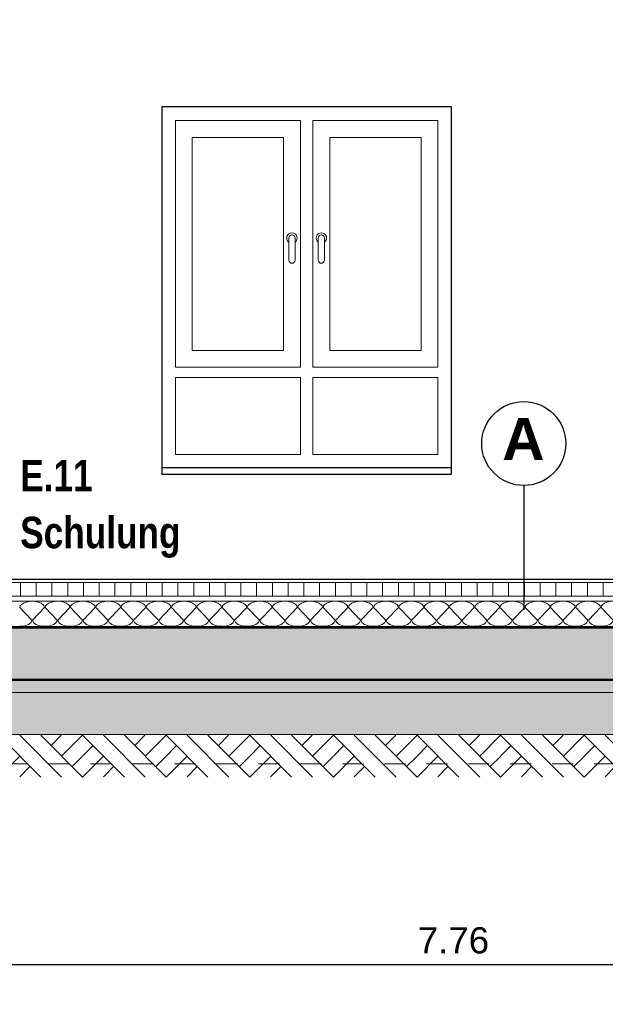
# Model space of a CAD drawing. Header units: metres. Extents: x 1314 to 1415, y -87 to -52.
# Tile 132 of 256: x 1346.92 to 1349.71, y -83.32 to -78.63. Entities that reach past the tile are written whole.
import ezdxf

# ---------------------------------------------------------------- set-up
doc = ezdxf.new("R2010")
doc.units = ezdxf.units.M
doc.header["$PDMODE"] = 65
doc.linetypes.add('AUSGEZOGEN', pattern=[0])
doc.linetypes.add('VERDECKT2_S2', pattern=[0.15, 0.1, -0.05])
for name, color, linetype, lineweight in [('XR$2$Ansicht', 1, 'AUSGEZOGEN', 50), ('XR$2$Design', 4, 'AUSGEZOGEN', 13), ('XR$2$Türen', 3, 'AUSGEZOGEN', 18), ('XR$2$Wand', 1, 'AUSGEZOGEN', 50), ('XR$3$Maßlinie 1_50', 7, 'AUSGEZOGEN', 25), ('XR$3$Text 1_100', 3, 'AUSGEZOGEN', 18), ('XR$4$Design', 4, 'AUSGEZOGEN', 13), ('XR$4$Muster', 4, 'AUSGEZOGEN', 13), ('XR$4$Schraffur', 4, 'AUSGEZOGEN', 13), ('XR$4$Wand', 1, 'AUSGEZOGEN', 50)]:
    doc.layers.add(name, color=color, linetype=linetype, lineweight=lineweight)
doc.styles.add('ARIAL', font='arial.ttf')
doc.dimstyles.new('DIMSTYLE_18', dxfattribs={"dimtxt": 0.175, "dimasz": 0.15, "dimexe": 0, "dimexo": 0, "dimgap": 0.0875, "dimtad": 2, "dimdec": 3, "dimrnd": 0.005, "dimzin": 4, "dimdsep": 46, "dimtxsty": 'ARIAL', "dimblk1": 'ALL_ML_KREIS', "dimblk2": 'ALL_ML_KREIS', "dimsah": 1, "dimcen": 0, "dimclrd": 3, "dimclre": 3, "dimclrt": 3, "dimadec": 0, "dimazin": 0, "dimtfac": 1, "dimtdec": 0, "dimtix": 1, "dimtmove": 2, "dimatfit": 3, "dimfxl": 0, "dimtzin": 0, "dimlwd": 0, "dimlwe": 25, "dimarcsym": 0})
doc.dimstyles.new('DIMSTYLE_7', dxfattribs={"dimtxt": 0.125, "dimasz": 0.15, "dimexe": 0, "dimexo": 0, "dimgap": 0.0625, "dimtad": 2, "dimdec": 3, "dimrnd": 0.005, "dimzin": 4, "dimdsep": 46, "dimtxsty": 'ARIAL', "dimblk1": 'ALL_ML_KREIS', "dimblk2": 'ALL_ML_KREIS', "dimsah": 1, "dimcen": 0, "dimclrd": 3, "dimclre": 3, "dimclrt": 3, "dimadec": 0, "dimazin": 0, "dimtfac": 1, "dimtdec": 0, "dimtix": 1, "dimtmove": 2, "dimatfit": 3, "dimfxl": 0, "dimtzin": 0, "dimlwd": 0, "dimlwe": 25, "dimarcsym": 0})
doc.dimstyles.new('DIMSTYLE_9', dxfattribs={"dimtxt": 0.125, "dimasz": 0.15, "dimexe": 0, "dimexo": 0, "dimgap": 0.0625, "dimtad": 2, "dimrnd": 0.005, "dimzin": 4, "dimdsep": 46, "dimtxsty": 'ARIAL', "dimblk1": 'ALL_ML_KREIS', "dimblk2": 'ALL_ML_KREIS', "dimsah": 1, "dimcen": 0, "dimclrd": 3, "dimclre": 3, "dimclrt": 3, "dimadec": 0, "dimazin": 0, "dimtfac": 1, "dimtdec": 0, "dimtix": 1, "dimtmove": 2, "dimatfit": 3, "dimfxl": 0, "dimtzin": 0, "dimlwd": 0, "dimlwe": 25, "dimarcsym": 0})

# ---------------------------------------------------------------- blocks, each defined once
blk = doc.blocks.new('MUSTERELEMENT_29')
at = {"layer": 'XR$2$Design', "color": 4, "linetype": 'AUSGEZOGEN', "lineweight": 13, "transparency": 33554687}
for p, q in [((1346.8529, -81.5158), (1346.9331, -81.5158)), ((1346.8529, -81.5208), (1346.9331, -81.5208)), ((1346.9331, -81.5158), (1347.0132, -81.5158)), ((1346.9331, -81.5158), (1346.9331, -81.5208)), ((1346.9331, -81.5158), (1346.9331, -81.5208)), ((1346.9331, -81.5168), (1346.9731, -81.5168)), ((1346.9331, -81.5178), (1346.9731, -81.5178)), ((1346.9331, -81.5188), (1346.9731, -81.5188)), ((1346.9331, -81.5198), (1346.9731, -81.5198)), ((1346.9331, -81.5208), (1347.0132, -81.5208)), ((1346.9731, -81.5158), (1346.9731, -81.5208)), ((1347.0132, -81.5158), (1347.0934, -81.5158)), ((1347.0132, -81.5158), (1347.0132, -81.5208)), ((1347.0132, -81.5158), (1347.0132, -81.5208)), ((1347.0132, -81.5168), (1347.0533, -81.5168)), ((1347.0132, -81.5178), (1347.0533, -81.5178)), ((1347.0132, -81.5188), (1347.0533, -81.5188)), ((1347.0132, -81.5198), (1347.0533, -81.5198)), ((1347.0132, -81.5208), (1347.0934, -81.5208)), ((1347.0533, -81.5158), (1347.0533, -81.5208)), ((1347.0934, -81.5158), (1347.1735, -81.5158)), ((1347.0934, -81.5158), (1347.0934, -81.5208)), ((1347.0934, -81.5158), (1347.0934, -81.5208)), ((1347.0934, -81.5168), (1347.1334, -81.5168)), ((1347.0934, -81.5178), (1347.1334, -81.5178)), ((1347.0934, -81.5188), (1347.1334, -81.5188)), ((1347.0934, -81.5198), (1347.1334, -81.5198)), ((1347.0934, -81.5208), (1347.1735, -81.5208)), ((1347.1334, -81.5158), (1347.1334, -81.5208)), ((1347.1735, -81.5158), (1347.2536, -81.5158)), ((1347.1735, -81.5158), (1347.1735, -81.5208)), ((1347.1735, -81.5158), (1347.1735, -81.5208)), ((1347.1735, -81.5168), (1347.2136, -81.5168)), ((1347.1735, -81.5178), (1347.2136, -81.5178)), ((1347.1735, -81.5188), (1347.2136, -81.5188)), ((1347.1735, -81.5198), (1347.2136, -81.5198)), ((1347.1735, -81.5208), (1347.2536, -81.5208)), ((1347.2136, -81.5158), (1347.2136, -81.5208)), ((1347.2536, -81.5158), (1347.3338, -81.5158)), ((1347.2536, -81.5158), (1347.2536, -81.5208)), ((1347.2536, -81.5158), (1347.2536, -81.5208)), ((1347.2536, -81.5168), (1347.2937, -81.5168)), ((1347.2536, -81.5178), (1347.2937, -81.5178)), ((1347.2536, -81.5188), (1347.2937, -81.5188)), ((1347.2536, -81.5198), (1347.2937, -81.5198)), ((1347.2536, -81.5208), (1347.3338, -81.5208)), ((1347.2937, -81.5158), (1347.2937, -81.5208)), ((1347.3338, -81.5158), (1347.4139, -81.5158)), ((1347.3338, -81.5158), (1347.3338, -81.5208)), ((1347.3338, -81.5158), (1347.3338, -81.5208)), ((1347.3338, -81.5168), (1347.3738, -81.5168)), ((1347.3338, -81.5178), (1347.3738, -81.5178)), ((1347.3338, -81.5188), (1347.3738, -81.5188)), ((1347.3338, -81.5198), (1347.3738, -81.5198)), ((1347.3338, -81.5208), (1347.4139, -81.5208)), ((1347.3738, -81.5158), (1347.3738, -81.5208)), ((1347.4139, -81.5158), (1347.4941, -81.5158)), ((1347.4139, -81.5158), (1347.4139, -81.5208)), ((1347.4139, -81.5158), (1347.4139, -81.5208)), ((1347.4139, -81.5168), (1347.454, -81.5168)), ((1347.4139, -81.5178), (1347.454, -81.5178)), ((1347.4139, -81.5188), (1347.454, -81.5188)), ((1347.4139, -81.5198), (1347.454, -81.5198)), ((1347.4139, -81.5208), (1347.4941, -81.5208)), ((1347.454, -81.5158), (1347.454, -81.5208)), ((1347.4941, -81.5158), (1347.5742, -81.5158)), ((1347.4941, -81.5158), (1347.4941, -81.5208)), ((1347.4941, -81.5158), (1347.4941, -81.5208)), ((1347.4941, -81.5168), (1347.5341, -81.5168)), ((1347.4941, -81.5178), (1347.5341, -81.5178)), ((1347.4941, -81.5188), (1347.5341, -81.5188)), ((1347.4941, -81.5198), (1347.5341, -81.5198)), ((1347.4941, -81.5208), (1347.5742, -81.5208)), ((1347.5341, -81.5158), (1347.5341, -81.5208)), ((1347.5742, -81.5158), (1347.6543, -81.5158)), ((1347.5742, -81.5158), (1347.5742, -81.5208)), ((1347.5742, -81.5158), (1347.5742, -81.5208)), ((1347.5742, -81.5168), (1347.6143, -81.5168)), ((1347.5742, -81.5178), (1347.6143, -81.5178)), ((1347.5742, -81.5188), (1347.6143, -81.5188)), ((1347.5742, -81.5198), (1347.6143, -81.5198)), ((1347.5742, -81.5208), (1347.6543, -81.5208)), ((1347.6143, -81.5158), (1347.6143, -81.5208)), ((1347.6543, -81.5158), (1347.7345, -81.5158)), ((1347.6543, -81.5158), (1347.6543, -81.5208)), ((1347.6543, -81.5158), (1347.6543, -81.5208)), ((1347.6543, -81.5168), (1347.6944, -81.5168)), ((1347.6543, -81.5178), (1347.6944, -81.5178)), ((1347.6543, -81.5188), (1347.6944, -81.5188)), ((1347.6543, -81.5198), (1347.6944, -81.5198)), ((1347.6543, -81.5208), (1347.7345, -81.5208)), ((1347.6944, -81.5158), (1347.6944, -81.5208)), ((1347.7345, -81.5158), (1347.8146, -81.5158)), ((1347.7345, -81.5158), (1347.7345, -81.5208)), ((1347.7345, -81.5158), (1347.7345, -81.5208)), ((1347.7345, -81.5168), (1347.7745, -81.5168)), ((1347.7345, -81.5178), (1347.7745, -81.5178)), ((1347.7345, -81.5188), (1347.7745, -81.5188)), ((1347.7345, -81.5198), (1347.7745, -81.5198)), ((1347.7345, -81.5208), (1347.8146, -81.5208)), ((1347.7745, -81.5158), (1347.7745, -81.5208)), ((1347.8146, -81.5158), (1347.8948, -81.5158)), ((1347.8146, -81.5158), (1347.8146, -81.5208)), ((1347.8146, -81.5158), (1347.8146, -81.5208)), ((1347.8146, -81.5168), (1347.8547, -81.5168)), ((1347.8146, -81.5178), (1347.8547, -81.5178)), ((1347.8146, -81.5188), (1347.8547, -81.5188)), ((1347.8146, -81.5198), (1347.8547, -81.5198)), ((1347.8146, -81.5208), (1347.8948, -81.5208)), ((1347.8547, -81.5158), (1347.8547, -81.5208)), ((1347.8948, -81.5158), (1347.9749, -81.5158)), ((1347.8948, -81.5158), (1347.8948, -81.5208)), ((1347.8948, -81.5158), (1347.8948, -81.5208)), ((1347.8948, -81.5168), (1347.9348, -81.5168)), ((1347.8948, -81.5178), (1347.9348, -81.5178)), ((1347.8948, -81.5188), (1347.9348, -81.5188)), ((1347.8948, -81.5198), (1347.9348, -81.5198)), ((1347.8948, -81.5208), (1347.9749, -81.5208)), ((1347.9348, -81.5158), (1347.9348, -81.5208)), ((1347.9749, -81.5158), (1348.055, -81.5158)), ((1347.9749, -81.5158), (1347.9749, -81.5208)), ((1347.9749, -81.5158), (1347.9749, -81.5208)), ((1347.9749, -81.5168), (1348.015, -81.5168)), ((1347.9749, -81.5178), (1348.015, -81.5178)), ((1347.9749, -81.5188), (1348.015, -81.5188)), ((1347.9749, -81.5198), (1348.015, -81.5198)), ((1347.9749, -81.5208), (1348.055, -81.5208)), ((1348.015, -81.5158), (1348.015, -81.5208)), ((1348.055, -81.5158), (1348.1352, -81.5158)), ((1348.055, -81.5158), (1348.055, -81.5208)), ((1348.055, -81.5158), (1348.055, -81.5208)), ((1348.055, -81.5168), (1348.0951, -81.5168)), ((1348.055, -81.5178), (1348.0951, -81.5178)), ((1348.055, -81.5188), (1348.0951, -81.5188)), ((1348.055, -81.5198), (1348.0951, -81.5198)), ((1348.055, -81.5208), (1348.1352, -81.5208)), ((1348.0951, -81.5158), (1348.0951, -81.5208)), ((1348.1352, -81.5158), (1348.2153, -81.5158)), ((1348.1352, -81.5158), (1348.1352, -81.5208)), ((1348.1352, -81.5158), (1348.1352, -81.5208)), ((1348.1352, -81.5168), (1348.1752, -81.5168)), ((1348.1352, -81.5178), (1348.1752, -81.5178)), ((1348.1352, -81.5188), (1348.1752, -81.5188)), ((1348.1352, -81.5198), (1348.1752, -81.5198)), ((1348.1352, -81.5208), (1348.2153, -81.5208)), ((1348.1752, -81.5158), (1348.1752, -81.5208)), ((1348.2153, -81.5158), (1348.2954, -81.5158)), ((1348.2153, -81.5158), (1348.2153, -81.5208)), ((1348.2153, -81.5158), (1348.2153, -81.5208)), ((1348.2153, -81.5168), (1348.2554, -81.5168)), ((1348.2153, -81.5178), (1348.2554, -81.5178)), ((1348.2153, -81.5188), (1348.2554, -81.5188)), ((1348.2153, -81.5198), (1348.2554, -81.5198)), ((1348.2153, -81.5208), (1348.2954, -81.5208)), ((1348.2554, -81.5158), (1348.2554, -81.5208)), ((1348.2954, -81.5158), (1348.3756, -81.5158)), ((1348.2954, -81.5158), (1348.2954, -81.5208)), ((1348.2954, -81.5158), (1348.2954, -81.5208)), ((1348.2954, -81.5168), (1348.3355, -81.5168)), ((1348.2954, -81.5178), (1348.3355, -81.5178)), ((1348.2954, -81.5188), (1348.3355, -81.5188)), ((1348.2954, -81.5198), (1348.3355, -81.5198)), ((1348.2954, -81.5208), (1348.3756, -81.5208)), ((1348.3355, -81.5158), (1348.3355, -81.5208)), ((1348.3756, -81.5158), (1348.4557, -81.5158)), ((1348.3756, -81.5158), (1348.3756, -81.5208)), ((1348.3756, -81.5158), (1348.3756, -81.5208)), ((1348.3756, -81.5168), (1348.4157, -81.5168)), ((1348.3756, -81.5178), (1348.4157, -81.5178)), ((1348.3756, -81.5188), (1348.4157, -81.5188)), ((1348.3756, -81.5198), (1348.4157, -81.5198)), ((1348.3756, -81.5208), (1348.4557, -81.5208)), ((1348.4157, -81.5158), (1348.4157, -81.5208)), ((1348.4557, -81.5158), (1348.5359, -81.5158)), ((1348.4557, -81.5158), (1348.4557, -81.5208)), ((1348.4557, -81.5158), (1348.4557, -81.5208)), ((1348.4557, -81.5168), (1348.4958, -81.5168)), ((1348.4557, -81.5178), (1348.4958, -81.5178)), ((1348.4557, -81.5188), (1348.4958, -81.5188)), ((1348.4557, -81.5198), (1348.4958, -81.5198)), ((1348.4557, -81.5208), (1348.5359, -81.5208)), ((1348.4958, -81.5158), (1348.4958, -81.5208)), ((1348.5359, -81.5158), (1348.616, -81.5158)), ((1348.5359, -81.5158), (1348.5359, -81.5208)), ((1348.5359, -81.5158), (1348.5359, -81.5208)), ((1348.5359, -81.5168), (1348.5759, -81.5168)), ((1348.5359, -81.5178), (1348.5759, -81.5178)), ((1348.5359, -81.5188), (1348.5759, -81.5188)), ((1348.5359, -81.5198), (1348.5759, -81.5198)), ((1348.5359, -81.5208), (1348.616, -81.5208)), ((1348.5759, -81.5158), (1348.5759, -81.5208)), ((1348.616, -81.5158), (1348.6961, -81.5158)), ((1348.616, -81.5158), (1348.616, -81.5208)), ((1348.616, -81.5158), (1348.616, -81.5208)), ((1348.616, -81.5168), (1348.6561, -81.5168)), ((1348.616, -81.5178), (1348.6561, -81.5178)), ((1348.616, -81.5188), (1348.6561, -81.5188)), ((1348.616, -81.5198), (1348.6561, -81.5198)), ((1348.616, -81.5208), (1348.6961, -81.5208)), ((1348.6561, -81.5158), (1348.6561, -81.5208)), ((1348.6961, -81.5158), (1348.7763, -81.5158)), ((1348.6961, -81.5158), (1348.6961, -81.5208)), ((1348.6961, -81.5158), (1348.6961, -81.5208)), ((1348.6961, -81.5168), (1348.7362, -81.5168)), ((1348.6961, -81.5178), (1348.7362, -81.5178)), ((1348.6961, -81.5188), (1348.7362, -81.5188)), ((1348.6961, -81.5198), (1348.7362, -81.5198)), ((1348.6961, -81.5208), (1348.7763, -81.5208)), ((1348.7362, -81.5158), (1348.7362, -81.5208)), ((1348.7763, -81.5158), (1348.8564, -81.5158)), ((1348.7763, -81.5158), (1348.7763, -81.5208)), ((1348.7763, -81.5158), (1348.7763, -81.5208)), ((1348.7763, -81.5168), (1348.8164, -81.5168)), ((1348.7763, -81.5178), (1348.8164, -81.5178)), ((1348.7763, -81.5188), (1348.8164, -81.5188)), ((1348.7763, -81.5198), (1348.8164, -81.5198)), ((1348.7763, -81.5208), (1348.8564, -81.5208)), ((1348.8164, -81.5158), (1348.8164, -81.5208)), ((1348.8564, -81.5158), (1348.9366, -81.5158)), ((1348.8564, -81.5158), (1348.8564, -81.5208)), ((1348.8564, -81.5158), (1348.8564, -81.5208)), ((1348.8564, -81.5168), (1348.8965, -81.5168)), ((1348.8564, -81.5178), (1348.8965, -81.5178)), ((1348.8564, -81.5188), (1348.8965, -81.5188)), ((1348.8564, -81.5198), (1348.8965, -81.5198)), ((1348.8564, -81.5208), (1348.9366, -81.5208)), ((1348.8965, -81.5158), (1348.8965, -81.5208)), ((1348.9366, -81.5158), (1349.0167, -81.5158)), ((1348.9366, -81.5158), (1348.9366, -81.5208)), ((1348.9366, -81.5158), (1348.9366, -81.5208)), ((1348.9366, -81.5168), (1348.9766, -81.5168)), ((1348.9366, -81.5178), (1348.9766, -81.5178)), ((1348.9366, -81.5188), (1348.9766, -81.5188)), ((1348.9366, -81.5198), (1348.9766, -81.5198)), ((1348.9366, -81.5208), (1349.0167, -81.5208)), ((1348.9766, -81.5158), (1348.9766, -81.5208)), ((1349.0167, -81.5158), (1349.0968, -81.5158)), ((1349.0167, -81.5158), (1349.0167, -81.5208)), ((1349.0167, -81.5158), (1349.0167, -81.5208)), ((1349.0167, -81.5168), (1349.0568, -81.5168)), ((1349.0167, -81.5178), (1349.0568, -81.5178)), ((1349.0167, -81.5188), (1349.0568, -81.5188)), ((1349.0167, -81.5198), (1349.0568, -81.5198)), ((1349.0167, -81.5208), (1349.0968, -81.5208)), ((1349.0568, -81.5158), (1349.0568, -81.5208)), ((1349.0968, -81.5158), (1349.177, -81.5158)), ((1349.0968, -81.5158), (1349.0968, -81.5208)), ((1349.0968, -81.5158), (1349.0968, -81.5208)), ((1349.0968, -81.5168), (1349.1369, -81.5168)), ((1349.0968, -81.5178), (1349.1369, -81.5178)), ((1349.0968, -81.5188), (1349.1369, -81.5188)), ((1349.0968, -81.5198), (1349.1369, -81.5198)), ((1349.0968, -81.5208), (1349.177, -81.5208)), ((1349.1369, -81.5158), (1349.1369, -81.5208)), ((1349.177, -81.5158), (1349.2571, -81.5158)), ((1349.177, -81.5158), (1349.177, -81.5208)), ((1349.177, -81.5158), (1349.177, -81.5208)), ((1349.177, -81.5168), (1349.2171, -81.5168)), ((1349.177, -81.5178), (1349.2171, -81.5178)), ((1349.177, -81.5188), (1349.2171, -81.5188)), ((1349.177, -81.5198), (1349.2171, -81.5198)), ((1349.177, -81.5208), (1349.2571, -81.5208)), ((1349.2171, -81.5158), (1349.2171, -81.5208)), ((1349.2571, -81.5158), (1349.3373, -81.5158)), ((1349.2571, -81.5158), (1349.2571, -81.5208)), ((1349.2571, -81.5158), (1349.2571, -81.5208)), ((1349.2571, -81.5168), (1349.2972, -81.5168)), ((1349.2571, -81.5178), (1349.2972, -81.5178)), ((1349.2571, -81.5188), (1349.2972, -81.5188)), ((1349.2571, -81.5198), (1349.2972, -81.5198)), ((1349.2571, -81.5208), (1349.3373, -81.5208)), ((1349.2972, -81.5158), (1349.2972, -81.5208)), ((1349.3373, -81.5158), (1349.4174, -81.5158)), ((1349.3373, -81.5158), (1349.3373, -81.5208)), ((1349.3373, -81.5158), (1349.3373, -81.5208)), ((1349.3373, -81.5168), (1349.3773, -81.5168)), ((1349.3373, -81.5178), (1349.3773, -81.5178)), ((1349.3373, -81.5188), (1349.3773, -81.5188)), ((1349.3373, -81.5198), (1349.3773, -81.5198)), ((1349.3373, -81.5208), (1349.4174, -81.5208)), ((1349.3773, -81.5158), (1349.3773, -81.5208)), ((1349.4174, -81.5158), (1349.4975, -81.5158)), ((1349.4174, -81.5158), (1349.4174, -81.5208)), ((1349.4174, -81.5158), (1349.4174, -81.5208)), ((1349.4174, -81.5168), (1349.4575, -81.5168)), ((1349.4174, -81.5178), (1349.4575, -81.5178)), ((1349.4174, -81.5188), (1349.4575, -81.5188)), ((1349.4174, -81.5198), (1349.4575, -81.5198)), ((1349.4174, -81.5208), (1349.4975, -81.5208)), ((1349.4575, -81.5158), (1349.4575, -81.5208)), ((1349.4975, -81.5158), (1349.5777, -81.5158)), ((1349.4975, -81.5158), (1349.4975, -81.5208)), ((1349.4975, -81.5158), (1349.4975, -81.5208)), ((1349.4975, -81.5168), (1349.5376, -81.5168)), ((1349.4975, -81.5178), (1349.5376, -81.5178)), ((1349.4975, -81.5188), (1349.5376, -81.5188)), ((1349.4975, -81.5198), (1349.5376, -81.5198)), ((1349.4975, -81.5208), (1349.5777, -81.5208)), ((1349.5376, -81.5158), (1349.5376, -81.5208)), ((1349.5777, -81.5158), (1349.6578, -81.5158)), ((1349.5777, -81.5158), (1349.5777, -81.5208)), ((1349.5777, -81.5158), (1349.5777, -81.5208)), ((1349.5777, -81.5168), (1349.6177, -81.5168)), ((1349.5777, -81.5178), (1349.6177, -81.5178)), ((1349.5777, -81.5188), (1349.6177, -81.5188)), ((1349.5777, -81.5198), (1349.6177, -81.5198)), ((1349.5777, -81.5208), (1349.6578, -81.5208)), ((1349.6177, -81.5158), (1349.6177, -81.5208)), ((1349.6578, -81.5158), (1349.738, -81.5158)), ((1349.6578, -81.5158), (1349.6578, -81.5208)), ((1349.6578, -81.5158), (1349.6578, -81.5208)), ((1349.6578, -81.5168), (1349.6979, -81.5168)), ((1349.6578, -81.5178), (1349.6979, -81.5178)), ((1349.6578, -81.5188), (1349.6979, -81.5188)), ((1349.6578, -81.5198), (1349.6979, -81.5198)), ((1349.6578, -81.5208), (1349.738, -81.5208)), ((1349.6979, -81.5158), (1349.6979, -81.5208))]:
    blk.add_line(p, q, dxfattribs=at)
blk = doc.blocks.new('ALL_ML_KREIS')
at = {"color": 0, "linetype": 'ByBlock', "lineweight": -2}
for p, q in [((0, -0.5), (0, 0.5)), ((-1, 0), (0.5, 0))]:
    blk.add_line(p, q, dxfattribs=at)
blk.add_circle((0, 0), 0.15, dxfattribs=at)
blk = doc.blocks.new('*D110')
at = {"layer": 'DEFPOINTS', "color": 3, "linetype": 'AUSGEZOGEN', "lineweight": 25, "transparency": 33554687}
for p in [(1358.4732, -77.3937), (1338.3582, -77.8099), (1338.3582, -84.3412)]:
    blk.add_point(p, dxfattribs=at)
at = {"layer": 'XR$3$Maßlinie 1_50', "color": 3, "linetype": 'AUSGEZOGEN', "lineweight": -2, "transparency": 33554687}
for p, q in [((1338.3582, -84.0412), (1338.3582, -84.3412)), ((1358.4732, -84.0412), (1358.4732, -84.3412)), ((1338.3582, -84.3412), (1358.4732, -84.3412))]:
    blk.add_line(p, q, dxfattribs=at)
at = {"layer": 'XR$3$Maßlinie 1_50', "color": 3, "linetype": 'AUSGEZOGEN', "lineweight": 25, "transparency": 33554687, "xscale": 0.15, "yscale": 0.15, "zscale": 0.15, "rotation": 180}
blk.add_blockref('ALL_ML_KREIS', (1338.3582, -84.3412), dxfattribs=at)
at = {"layer": 'XR$3$Maßlinie 1_50', "color": 3, "linetype": 'AUSGEZOGEN', "lineweight": 25, "transparency": 33554687, "xscale": 0.15, "yscale": 0.15, "zscale": 0.15}
blk.add_blockref('ALL_ML_KREIS', (1358.4732, -84.3412), dxfattribs=at)
at = {"layer": 'XR$3$Maßlinie 1_50', "color": 3, "linetype": 'AUSGEZOGEN', "lineweight": 25, "transparency": 33554687, "insert": (1348.4387, -84.2007), "char_height": 0.175, "width": 1.05, "attachment_point": 5, "style": 'ARIAL'}
blk.add_mtext('\\A1;{\\fArial|i0|b1;\\A1;{20.11\\H0.115500;\\S5^ ;}}', dxfattribs=at)
blk = doc.blocks.new('*D131')
at = {"layer": 'DEFPOINTS', "color": 3, "linetype": 'AUSGEZOGEN', "lineweight": 25, "transparency": 33554687}
for p in [(1358.2332, -78.6988), (1338.5982, -78.8364), (1338.5982, -83.7271)]:
    blk.add_point(p, dxfattribs=at)
at = {"layer": 'XR$3$Maßlinie 1_50', "color": 3, "linetype": 'AUSGEZOGEN', "lineweight": -2, "transparency": 33554687}
for p, q in [((1338.5982, -83.4271), (1338.5982, -83.7271)), ((1358.2332, -83.4271), (1358.2332, -83.7271)), ((1338.5982, -83.7271), (1358.2332, -83.7271))]:
    blk.add_line(p, q, dxfattribs=at)
at = {"layer": 'XR$3$Maßlinie 1_50', "color": 3, "linetype": 'AUSGEZOGEN', "lineweight": 25, "transparency": 33554687, "xscale": 0.15, "yscale": 0.15, "zscale": 0.15, "rotation": 180}
blk.add_blockref('ALL_ML_KREIS', (1338.5982, -83.7271), dxfattribs=at)
at = {"layer": 'XR$3$Maßlinie 1_50', "color": 3, "linetype": 'AUSGEZOGEN', "lineweight": 25, "transparency": 33554687, "xscale": 0.15, "yscale": 0.15, "zscale": 0.15}
blk.add_blockref('ALL_ML_KREIS', (1358.2332, -83.7271), dxfattribs=at)
at = {"layer": 'XR$3$Maßlinie 1_50', "color": 3, "linetype": 'AUSGEZOGEN', "lineweight": 25, "transparency": 33554687, "insert": (1348.4326, -83.6124), "char_height": 0.125, "width": 0.75, "attachment_point": 5, "style": 'ARIAL'}
blk.add_mtext('\\A1;{\\A1;{19.63\\H0.082500;\\S5^ ;}}', dxfattribs=at)
blk = doc.blocks.new('*D148')
at = {"layer": 'DEFPOINTS', "color": 3, "linetype": 'AUSGEZOGEN', "lineweight": 25, "transparency": 33554687}
for p in [(1345.0982, -77.4459), (1352.8582, -77.5461), (1345.0982, -83.1268)]:
    blk.add_point(p, dxfattribs=at)
at = {"layer": 'XR$3$Maßlinie 1_50', "color": 3, "linetype": 'AUSGEZOGEN', "lineweight": -2, "transparency": 33554687}
for p, q in [((1345.0982, -82.8268), (1345.0982, -83.1268)), ((1352.8582, -82.8268), (1352.8582, -83.1268)), ((1345.0982, -83.1268), (1352.8582, -83.1268))]:
    blk.add_line(p, q, dxfattribs=at)
at = {"layer": 'XR$3$Maßlinie 1_50', "color": 3, "linetype": 'AUSGEZOGEN', "lineweight": 25, "transparency": 33554687, "xscale": 0.15, "yscale": 0.15, "zscale": 0.15, "rotation": 180}
blk.add_blockref('ALL_ML_KREIS', (1345.0982, -83.1268), dxfattribs=at)
at = {"layer": 'XR$3$Maßlinie 1_50', "color": 3, "linetype": 'AUSGEZOGEN', "lineweight": 25, "transparency": 33554687, "xscale": 0.15, "yscale": 0.15, "zscale": 0.15}
blk.add_blockref('ALL_ML_KREIS', (1352.8582, -83.1268), dxfattribs=at)
at = {"layer": 'XR$3$Maßlinie 1_50', "color": 3, "linetype": 'AUSGEZOGEN', "lineweight": 25, "transparency": 33554687, "insert": (1348.9872, -83.0122), "char_height": 0.125, "width": 0.5, "attachment_point": 5, "style": 'ARIAL'}
blk.add_mtext('\\A1;{\\A1;{7.76\\H0.082500;\\S^ ;}}', dxfattribs=at)
blk = doc.blocks.new('MUSTERELEMENT_64')
at = {"layer": 'XR$4$Design', "color": 52, "linetype": 'AUSGEZOGEN', "lineweight": 13, "transparency": 33554687}
for p, q in [((1346.8227, -82.0334), (1347.0219, -82.2334)), ((1346.9223, -82.0334), (1347.1214, -82.2334)), ((1347.0219, -82.0334), (1347.221, -82.2334)), ((1347.0712, -82.0832), (1347.1198, -82.0346)), ((1347.1214, -82.1334), (1347.221, -82.0334)), ((1347.221, -82.0334), (1347.4201, -82.2334)), ((1347.3205, -82.0334), (1347.5196, -82.2334)), ((1347.4201, -82.0334), (1347.6192, -82.2334)), ((1347.4695, -82.0832), (1347.518, -82.0346)), ((1347.5196, -82.1334), (1347.6192, -82.0334)), ((1347.6192, -82.0334), (1347.8183, -82.2334)), ((1347.7188, -82.0334), (1347.9179, -82.2334)), ((1347.8183, -82.0334), (1348.0174, -82.2334)), ((1347.8677, -82.0832), (1347.9163, -82.0346)), ((1347.9179, -82.1334), (1348.0174, -82.0334)), ((1348.0174, -82.0334), (1348.2165, -82.2334)), ((1348.117, -82.0334), (1348.3161, -82.2334)), ((1348.2165, -82.0334), (1348.4157, -82.2334)), ((1348.2659, -82.0832), (1348.3145, -82.0346)), ((1348.3161, -82.1334), (1348.4157, -82.0334)), ((1348.4157, -82.0334), (1348.6148, -82.2334)), ((1348.5152, -82.0334), (1348.7143, -82.2334)), ((1348.6148, -82.0334), (1348.8139, -82.2334)), ((1348.6642, -82.0832), (1348.7127, -82.0346)), ((1348.7143, -82.1334), (1348.8139, -82.0334)), ((1348.8139, -82.0334), (1349.013, -82.2334)), ((1348.9134, -82.0334), (1349.1126, -82.2334)), ((1349.013, -82.0334), (1349.2121, -82.2334)), ((1349.0624, -82.0832), (1349.111, -82.0346)), ((1349.1126, -82.1334), (1349.2121, -82.0334)), ((1349.2121, -82.0334), (1349.4112, -82.2334)), ((1349.3117, -82.0334), (1349.5108, -82.2334)), ((1349.4112, -82.0334), (1349.6103, -82.2334)), ((1349.4606, -82.0832), (1349.5092, -82.0346)), ((1349.5108, -82.1334), (1349.6103, -82.0334)), ((1349.6103, -82.0334), (1349.8095, -82.2334)), ((1349.7099, -82.0334), (1349.909, -82.2334)), ((1347.221, -82.1334), (1347.2692, -82.0848)), ((1347.6192, -82.1334), (1347.6674, -82.0848)), ((1348.0174, -82.1334), (1348.0656, -82.0848)), ((1348.4157, -82.1334), (1348.4638, -82.0848)), ((1348.8139, -82.1334), (1348.8621, -82.0848)), ((1349.2121, -82.1334), (1349.2603, -82.0848)), ((1349.6103, -82.1334), (1349.6585, -82.0848)), ((1346.8227, -82.2334), (1346.9223, -82.1334)), ((1347.1716, -82.1836), (1347.2198, -82.1352)), ((1347.221, -82.2334), (1347.3205, -82.1334)), ((1347.5698, -82.1836), (1347.618, -82.1352)), ((1347.6192, -82.2334), (1347.7188, -82.1334)), ((1347.968, -82.1836), (1348.0162, -82.1352)), ((1348.0174, -82.2334), (1348.117, -82.1334)), ((1348.3663, -82.1836), (1348.4145, -82.1352)), ((1348.4157, -82.2334), (1348.5152, -82.1334)), ((1348.7645, -82.1836), (1348.8127, -82.1352)), ((1348.8139, -82.2334), (1348.9134, -82.1334)), ((1349.1627, -82.1836), (1349.2109, -82.1352)), ((1349.2121, -82.2334), (1349.3117, -82.1334)), ((1349.561, -82.1836), (1349.6092, -82.1352)), ((1349.6103, -82.2334), (1349.7099, -82.1334)), ((1346.9219, -82.2324), (1346.9701, -82.1838)), ((1347.3201, -82.2324), (1347.3683, -82.1838)), ((1347.7184, -82.2324), (1347.7665, -82.1838)), ((1348.1166, -82.2324), (1348.1648, -82.1838)), ((1348.5148, -82.2324), (1348.563, -82.1838)), ((1348.913, -82.2324), (1348.9612, -82.1838)), ((1349.3113, -82.2324), (1349.3595, -82.1838)), ((1349.7095, -82.2324), (1349.7577, -82.1838))]:
    blk.add_line(p, q, dxfattribs=at)
blk = doc.blocks.new('MUSTERELEMENT_66')
at = {"layer": 'XR$4$Design', "color": 4, "linetype": 'AUSGEZOGEN', "lineweight": 13, "transparency": 33554687}
for p, q in [((1346.9224, -81.4255), (1346.9801, -81.4855)), ((1346.9826, -81.4855), (1347.0403, -81.4255)), ((1347.0427, -81.4255), (1347.1005, -81.4855)), ((1347.1029, -81.4855), (1347.1607, -81.4255)), ((1347.1631, -81.4255), (1347.2208, -81.4855)), ((1347.2232, -81.4855), (1347.281, -81.4255)), ((1347.2834, -81.4255), (1347.3412, -81.4855)), ((1347.3436, -81.4855), (1347.4013, -81.4255)), ((1347.4038, -81.4255), (1347.4615, -81.4855)), ((1347.4639, -81.4855), (1347.5217, -81.4255)), ((1347.5241, -81.4255), (1347.5819, -81.4855)), ((1347.5843, -81.4855), (1347.642, -81.4255)), ((1347.6444, -81.4255), (1347.7022, -81.4855)), ((1347.7046, -81.4855), (1347.7624, -81.4255)), ((1347.7648, -81.4255), (1347.8225, -81.4855)), ((1347.8249, -81.4855), (1347.8827, -81.4255)), ((1347.8851, -81.4255), (1347.9429, -81.4855)), ((1347.9453, -81.4855), (1348.0031, -81.4255)), ((1348.0055, -81.4255), (1348.0632, -81.4855)), ((1348.0656, -81.4855), (1348.1234, -81.4255)), ((1348.1258, -81.4255), (1348.1836, -81.4855)), ((1348.186, -81.4855), (1348.2437, -81.4255)), ((1348.2461, -81.4255), (1348.3039, -81.4855)), ((1348.3063, -81.4855), (1348.3641, -81.4255)), ((1348.3665, -81.4255), (1348.4243, -81.4855)), ((1348.4267, -81.4855), (1348.4844, -81.4255)), ((1348.4868, -81.4255), (1348.5446, -81.4855)), ((1348.547, -81.4855), (1348.6048, -81.4255)), ((1348.6072, -81.4255), (1348.6649, -81.4855)), ((1348.6673, -81.4855), (1348.7251, -81.4255)), ((1348.7275, -81.4255), (1348.7853, -81.4855)), ((1348.7877, -81.4855), (1348.8455, -81.4255)), ((1348.8479, -81.4255), (1348.9056, -81.4855)), ((1348.908, -81.4855), (1348.9658, -81.4255)), ((1348.9682, -81.4255), (1349.026, -81.4855)), ((1349.0284, -81.4855), (1349.0861, -81.4255)), ((1349.0885, -81.4255), (1349.1463, -81.4855)), ((1349.1487, -81.4855), (1349.2065, -81.4255)), ((1349.2089, -81.4255), (1349.2667, -81.4855)), ((1349.2691, -81.4855), (1349.3268, -81.4255)), ((1349.3292, -81.4255), (1349.387, -81.4855)), ((1349.3894, -81.4855), (1349.4472, -81.4255)), ((1349.4496, -81.4255), (1349.5073, -81.4855)), ((1349.5097, -81.4855), (1349.5675, -81.4255)), ((1349.5699, -81.4255), (1349.6277, -81.4855)), ((1349.6301, -81.4855), (1349.6879, -81.4255)), ((1349.6903, -81.4255), (1349.748, -81.4855))]:
    blk.add_line(p, q, dxfattribs=at)
for centre, start_param, end_param in [((1346.9813, -81.4255), 0, 3.141593), ((1347.1017, -81.4255), 0, 3.141593), ((1347.222, -81.4255), 0, 3.141593), ((1347.3424, -81.4255), 0, 3.141593), ((1347.4627, -81.4255), 0, 3.141593), ((1347.5831, -81.4255), 0, 3.141593), ((1347.7034, -81.4255), 0, 3.141593), ((1347.8237, -81.4255), 0, 3.141593), ((1347.9441, -81.4255), 0, 3.141593), ((1348.0644, -81.4255), 0, 3.141593), ((1348.1848, -81.4255), 0, 3.141593), ((1348.3051, -81.4255), 0, 3.141593), ((1348.4255, -81.4255), 0, 3.141593), ((1348.5458, -81.4255), 0, 3.141593), ((1348.6661, -81.4255), 0, 3.141593), ((1348.7865, -81.4255), 0, 3.141593), ((1348.9068, -81.4255), 0, 3.141593), ((1349.0272, -81.4255), 0, 3.141593), ((1349.1475, -81.4255), 0, 3.141593), ((1349.2679, -81.4255), 0, 3.141593), ((1349.3882, -81.4255), 0, 3.141593), ((1349.5085, -81.4255), 0, 3.141593), ((1349.6289, -81.4255), 0, 3.141593), ((1349.7492, -81.4255), 0, 3.141593), ((1346.9212, -81.4855), 4.712389, 6.283185), ((1347.0415, -81.4855), 3.141593, 4.712389), ((1347.0415, -81.4855), 4.712389, 6.283185), ((1347.1619, -81.4855), 3.141593, 4.712389), ((1347.1619, -81.4855), 4.712389, 6.283185), ((1347.2822, -81.4855), 3.141593, 4.712389), ((1347.2822, -81.4855), 4.712389, 6.283185), ((1347.4025, -81.4855), 3.141593, 4.712389), ((1347.4025, -81.4855), 4.712389, 6.283185), ((1347.5229, -81.4855), 3.141593, 4.712389), ((1347.5229, -81.4855), 4.712389, 6.283185), ((1347.6432, -81.4855), 3.141593, 4.712389), ((1347.6432, -81.4855), 4.712389, 6.283185), ((1347.7636, -81.4855), 3.141593, 4.712389), ((1347.7636, -81.4855), 4.712389, 6.283185), ((1347.8839, -81.4855), 3.141593, 4.712389), ((1347.8839, -81.4855), 4.712389, 6.283185), ((1348.0043, -81.4855), 3.141593, 4.712389), ((1348.0043, -81.4855), 4.712389, 6.283185), ((1348.1246, -81.4855), 3.141593, 4.712389), ((1348.1246, -81.4855), 4.712389, 6.283185), ((1348.2449, -81.4855), 3.141593, 4.712389), ((1348.2449, -81.4855), 4.712389, 6.283185), ((1348.3653, -81.4855), 3.141593, 4.712389), ((1348.3653, -81.4855), 4.712389, 6.283185), ((1348.4856, -81.4855), 3.141593, 4.712389), ((1348.4856, -81.4855), 4.712389, 6.283185), ((1348.606, -81.4855), 3.141593, 4.712389), ((1348.606, -81.4855), 4.712389, 6.283185), ((1348.7263, -81.4855), 3.141593, 4.712389), ((1348.7263, -81.4855), 4.712389, 6.283185), ((1348.8467, -81.4855), 3.141593, 4.712389), ((1348.8467, -81.4855), 4.712389, 6.283185), ((1348.967, -81.4855), 3.141593, 4.712389), ((1348.967, -81.4855), 4.712389, 6.283185), ((1349.0873, -81.4855), 3.141593, 4.712389), ((1349.0873, -81.4855), 4.712389, 6.283185), ((1349.2077, -81.4855), 3.141593, 4.712389), ((1349.2077, -81.4855), 4.712389, 6.283185), ((1349.328, -81.4855), 3.141593, 4.712389), ((1349.328, -81.4855), 4.712389, 6.283185), ((1349.4484, -81.4855), 3.141593, 4.712389), ((1349.4484, -81.4855), 4.712389, 6.283185), ((1349.5687, -81.4855), 3.141593, 4.712389), ((1349.5687, -81.4855), 4.712389, 6.283185), ((1349.6891, -81.4855), 3.141593, 4.712389), ((1349.6891, -81.4855), 4.712389, 6.283185)]:
    blk.add_ellipse(centre, major_axis=(0.059, 0), ratio=0.498577, start_param=start_param, end_param=end_param, dxfattribs=at)

msp = doc.modelspace()

# ---------------------------------------------------------------- hatches: boundary and pattern name
at = {"layer": 'XR$4$Muster', "linetype": 'AUSGEZOGEN', "lineweight": 13, "transparency": 33554687}
h = msp.add_hatch(dxfattribs=at)
h.set_pattern_fill('MUSTER', color=3, scale=0.09, angle=315, style=0, pattern_type=2)
h.set_pattern_definition([(315, (0.25456, -6e-17), (0.1272792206, -3e-17), [0.09, -0.09]), (45, (0.25456, -6e-17), (3e-17, 0.1272792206), [0.09, -0.09])])
h.paths.add_polyline_path([(1338.3582, -81.5211), (1338.3582, -82.1711), (1338.8582, -82.1711), (1338.8582, -81.7711), (1357.9732, -81.7711), (1357.9732, -82.1711), (1358.4732, -82.1711), (1358.4732, -81.5211)], flags=0)
h = msp.add_hatch(dxfattribs=at)
h.set_pattern_fill('MUSTER', color=4, scale=0.075, angle=45, style=0, pattern_type=2)
h.set_pattern_definition([(45, (-1e-17, 0.21213), (-8e-18, 0.106066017), [0.075, -0.075]), (135, (-1e-17, 0.21213), (-0.106066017, 8e-18), [0.075, -0.075])])
h.paths.add_polyline_path([(1338.8582, -81.7711), (1338.8582, -81.8311), (1357.9732, -81.8311), (1357.9732, -81.7711)], flags=0)
at = {"layer": 'XR$4$Schraffur', "linetype": 'AUSGEZOGEN', "lineweight": 13, "transparency": 33554687}
h = msp.add_hatch(dxfattribs=at)
h.set_pattern_fill('SCHRAFFUR_1', color=4, scale=0.05, style=0, pattern_type=2)
h.set_pattern_definition([(90, (0, 0), (-0.15, 9e-18), []), (90, (-0.075, 9e-18), (-0.15, 9e-18), [])])
h.paths.add_polyline_path([(1358.2334, -81.3711), (1358.2334, -81.3061), (1342.3482, -81.3061), (1342.3482, -81.3711)], flags=0)
at = {"layer": 'XR$4$Wand', "linetype": 'AUSGEZOGEN', "lineweight": 13, "transparency": 33554687}
h = msp.add_hatch(dxfattribs=at)
h.set_pattern_fill('MUSTER', color=4, scale=0.12, angle=315, style=0, pattern_type=2)
h.set_pattern_definition([(315, (0.33941, -9e-17), (0.169705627, -4e-17), [0.12, -0.12]), (45, (0.33941, -9e-17), (4e-17, 0.169705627), [0.12, -0.12])])
h.paths.add_polyline_path([(1338.8582, -81.8311), (1338.8582, -82.0311), (1357.9732, -82.0311), (1357.9732, -81.8311)], flags=0)

# ---------------------------------------------------------------- linework, layer by layer
at = {"layer": 'XR$2$Ansicht', "color": 4, "linetype": 'AUSGEZOGEN', "lineweight": 13, "transparency": 33554687}
for p, q in [((1348.2582, -79.1061), (1347.6632, -79.1061)), ((1348.2582, -80.2808), (1348.2582, -79.1061)), ((1348.9132, -79.1061), (1348.3182, -79.1061)), ((1348.3182, -79.1061), (1348.3182, -80.2808)), ((1348.1782, -80.2008), (1347.7432, -80.2008)), ((1348.8332, -80.2008), (1348.3982, -80.2008)), ((1347.6632, -80.3308), (1347.6632, -80.6961)), ((1348.2582, -80.6961), (1348.2582, -80.3308)), ((1348.3182, -80.6961), (1348.3182, -80.3308)), ((1348.9132, -80.3308), (1348.9132, -80.6961)), ((1347.6632, -80.6961), (1348.2582, -80.6961)), ((1348.3182, -80.6961), (1348.9132, -80.6961))]:
    msp.add_line(p, q, dxfattribs=at)
at = {"layer": 'XR$2$Ansicht', "color": 4, "linetype": 'VERDECKT2_S2', "lineweight": 13, "transparency": 33554687}
msp.add_line((1338.8582, -82.1711), (1357.9732, -82.1711), dxfattribs=at)
at = {"layer": 'XR$2$Design', "color": 3, "linetype": 'AUSGEZOGEN', "lineweight": 25, "transparency": 33554687}
for p, q in [((1348.9782, -79.0411), (1347.5982, -79.0411)), ((1347.5982, -79.0411), (1347.5982, -80.7911)), ((1348.9782, -80.7911), (1348.9782, -79.0411)), ((1348.9782, -80.7611), (1347.5982, -80.7611)), ((1347.5982, -80.7911), (1348.9782, -80.7911)), ((1342.3482, -81.2911), (1358.2332, -81.2911))]:
    msp.add_line(p, q, dxfattribs=at)
at = {"layer": 'XR$2$Design', "color": 3, "linetype": 'AUSGEZOGEN', "lineweight": 13, "transparency": 33554687}
for p, q in [((1342.3482, -81.3061), (1358.2332, -81.3061)), ((1342.3482, -81.3961), (1358.2332, -81.3961)), ((1338.3582, -81.5161), (1358.4732, -81.5161)), ((1338.8582, -81.8311), (1357.9732, -81.8311)), ((1338.8582, -82.0311), (1357.9732, -82.0311))]:
    msp.add_line(p, q, dxfattribs=at)
at = {"layer": 'XR$2$Türen', "color": 3, "linetype": 'AUSGEZOGEN', "lineweight": 13, "transparency": 33554687}
for p, q in [((1347.6632, -79.1061), (1347.6632, -80.2808)), ((1348.9132, -80.2808), (1348.9132, -79.1061)), ((1347.7432, -79.1861), (1347.7432, -80.2008)), ((1348.1782, -79.1861), (1347.7432, -79.1861)), ((1348.1782, -80.2008), (1348.1782, -79.1861)), ((1348.3982, -79.1861), (1348.3982, -80.2008)), ((1348.8332, -79.1861), (1348.3982, -79.1861)), ((1348.8332, -80.2008), (1348.8332, -79.1861)), ((1348.2032, -79.6658), (1348.2032, -79.7708)), ((1348.2332, -79.6658), (1348.2332, -79.7708)), ((1348.3432, -79.6658), (1348.3432, -79.7708)), ((1348.3732, -79.6658), (1348.3732, -79.7708)), ((1348.2582, -80.2808), (1347.6632, -80.2808)), ((1348.9132, -80.2808), (1348.3182, -80.2808)), ((1348.2582, -80.3308), (1347.6632, -80.3308)), ((1348.9132, -80.3308), (1348.3182, -80.3308)), ((1348.9132, -80.6961), (1348.3182, -80.6961))]:
    msp.add_line(p, q, dxfattribs=at)
for centre, radius, start, end in [((1348.2182, -79.6658), 0.025, 306.8699, 233.1301), ((1348.3582, -79.6658), 0.025, 306.8699, 233.1301), ((1348.2182, -79.6658), 0.015, 0, 180), ((1348.3582, -79.6658), 0.015, 0, 180), ((1348.2182, -79.7708), 0.015, 180, 0), ((1348.3582, -79.7708), 0.015, 180, 0)]:
    msp.add_arc(centre, radius, start, end, dxfattribs=at)
at = {"layer": 'XR$2$Wand', "color": 1, "linetype": 'AUSGEZOGEN', "lineweight": 50, "transparency": 33554687}
for p, q in [((1338.3582, -81.5211), (1358.4732, -81.5211)), ((1338.3582, -81.7711), (1358.4732, -81.7711))]:
    msp.add_line(p, q, dxfattribs=at)
at = {"layer": 'XR$3$Text 1_100', "color": 3, "linetype": 'AUSGEZOGEN', "lineweight": 25, "transparency": 33554687}
msp.add_line((1349.3222, -80.8447), (1349.3222, -81.4363), dxfattribs=at)
msp.add_circle((1349.3222, -80.6447), 0.2, dxfattribs=at)
at = {"layer": 'XR$4$Wand', "color": 4, "linetype": 'AUSGEZOGEN', "lineweight": 13, "transparency": 33554687}
msp.add_line((1342.3482, -81.3711), (1358.2334, -81.3711), dxfattribs=at)

# ---------------------------------------------------------------- block references
at = {"layer": 'XR$2$Design', "color": 4, "linetype": 'AUSGEZOGEN', "lineweight": 13, "transparency": 33554687}
msp.add_blockref('MUSTERELEMENT_29', (0, 0), dxfattribs=at)
at = {"layer": 'XR$4$Design', "color": 4, "linetype": 'AUSGEZOGEN', "lineweight": 13, "transparency": 33554687}
msp.add_blockref('MUSTERELEMENT_66', (0, 0), dxfattribs=at)
at = {"layer": 'XR$4$Design', "color": 52, "linetype": 'AUSGEZOGEN', "lineweight": 13, "transparency": 33554687}
msp.add_blockref('MUSTERELEMENT_64', (0, 0), dxfattribs=at)

# ---------------------------------------------------------------- texts
at = {"layer": 'XR$3$Text 1_100', "color": 3, "linetype": 'AUSGEZOGEN', "lineweight": 25, "transparency": 33554687, "insert": (1349.2194, -80.7231), "char_height": 0.2, "width": 0.310803, "attachment_point": 7, "style": 'ARIAL'}
msp.add_mtext('\\A1;{\\fArial|i0|b1;\\H0.200000;\\W1.000000;\\C3;A}\\P', dxfattribs=at)
at = {"layer": 'XR$3$Text 1_100', "color": 3, "linetype": 'AUSGEZOGEN', "lineweight": 25, "transparency": 33554687, "insert": (1346.9239, -80.7224), "char_height": 0.15, "width": 0.818908, "attachment_point": 1, "line_spacing_factor": 1.084337, "style": 'ARIAL'}
msp.add_mtext('\\A1;{\\fArial|i0|b1;\\H0.150000;\\W0.800000;\\C3;E.11}\\P{\\fArial|i0|b1;\\H0.150000;\\W0.800000;\\C3;Schulung}\\P', dxfattribs=at)

# ---------------------------------------------------------------- dimensions: what is measured, and where the dimension line sits
at = {"layer": 'XR$3$Maßlinie 1_50', "color": 3, "linetype": 'AUSGEZOGEN', "lineweight": 25, "transparency": 33554687}
for base, p1, p2, dimstyle, picture, middle in [((1358.4732, -84.3412), (1338.3582, -84.0412), (1358.4732, -84.0412), 'DIMSTYLE_18', '*D110', (1348.4387, -84.2007)), ((1352.8582, -83.1268), (1345.0982, -82.8268), (1352.8582, -82.8268), 'DIMSTYLE_9', '*D148', (1348.9872, -83.0122)), ((1358.2332, -83.7271), (1338.5982, -83.4271), (1358.2332, -83.4271), 'DIMSTYLE_7', '*D131', (1348.4326, -83.6124))]:
    dim = msp.add_linear_dim(base=base, p1=p1, p2=p2, dimstyle=dimstyle, override={"dimpost": '<>', "dimclrd": 3, "dimclre": 3, "dimclrt": 3, "dimlwd": 0, "dimlwe": 25}, dxfattribs=at)
    dim.commit()
    dim.dimension.update_dxf_attribs({"geometry": picture, "text_midpoint": middle, "dimtype": 160})

doc.saveas('drawing.dxf')
